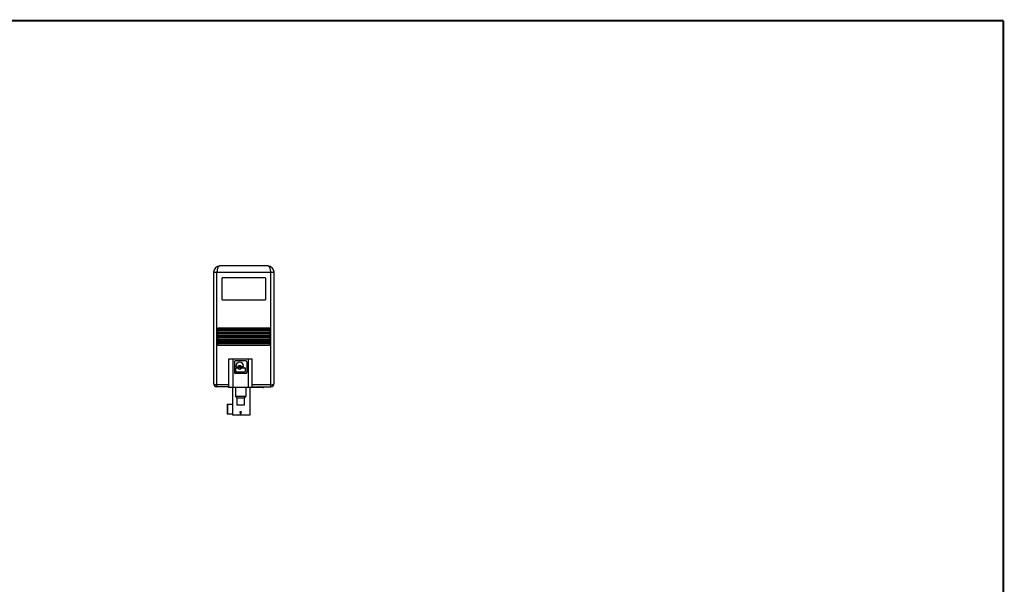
# Model space of a CAD drawing. Header units: inches. Extents: x 0.2 to 16.8, y 0.1 to 10.8.
# Tile 10 of 10: x 7.5 to 16.8, y 5.4 to 10.8. Entities that reach past the tile are written whole.
import ezdxf

# ---------------------------------------------------------------- set-up
doc = ezdxf.new("R2010")
doc.units = ezdxf.units.IN
doc.header["$LTSCALE"] = 0.935
doc.header["$MEASUREMENT"] = 0
doc.layers.get('0').update_dxf_attribs({"linetype": 'CONTINUOUS'})

msp = doc.modelspace()

# ---------------------------------------------------------------- linework, layer by layer
at = {"color": 7, "linetype": 'CONTINUOUS'}
for p, q in [((9.294, 8.3865), (9.294, 7.3354)), ((9.294, 8.3865), (9.8649, 8.3865)), ((9.3255, 7.3039), (9.3255, 8.3865)), ((9.8058, 8.4456), (9.3531, 8.4456)), ((9.8334, 7.3039), (9.8334, 8.3865)), ((9.8649, 7.3354), (9.8649, 8.3865)), ((9.3747, 8.1247), (9.3747, 8.3334)), ((9.7842, 8.3334), (9.3747, 8.3334)), ((9.7842, 8.3334), (9.7842, 8.1247)), ((9.3747, 8.1247), (9.7842, 8.1247)), ((9.3334, 7.8352), (9.3334, 7.8592)), ((9.8255, 7.8592), (9.3334, 7.8592)), ((9.3334, 7.8472), (9.8255, 7.8472)), ((9.3334, 7.8352), (9.8255, 7.8352)), ((9.3334, 7.8076), (9.3334, 7.8316)), ((9.8255, 7.8316), (9.3334, 7.8316)), ((9.3334, 7.8196), (9.8255, 7.8196)), ((9.8255, 7.8592), (9.8255, 7.8352)), ((9.8255, 7.8316), (9.8255, 7.8076)), ((9.3334, 7.8076), (9.8255, 7.8076)), ((9.3334, 7.7801), (9.3334, 7.804)), ((9.8255, 7.804), (9.3334, 7.804)), ((9.3334, 7.7921), (9.8255, 7.7921)), ((9.3334, 7.7801), (9.8255, 7.7801)), ((9.3334, 7.7525), (9.3334, 7.7765)), ((9.8255, 7.7765), (9.3334, 7.7765)), ((9.8255, 7.7645), (9.3334, 7.7645)), ((9.3334, 7.7525), (9.8255, 7.7525)), ((9.3334, 7.725), (9.3334, 7.7489)), ((9.8255, 7.7489), (9.3334, 7.7489)), ((9.8255, 7.7369), (9.3334, 7.7369)), ((9.3334, 7.725), (9.8255, 7.725)), ((9.3334, 7.6974), (9.3334, 7.7214)), ((9.8255, 7.7214), (9.3334, 7.7214)), ((9.8255, 7.804), (9.8255, 7.7801)), ((9.8255, 7.7765), (9.8255, 7.7525)), ((9.8255, 7.7489), (9.8255, 7.725)), ((9.8255, 7.7214), (9.8255, 7.6974)), ((9.8255, 7.7094), (9.3334, 7.7094)), ((9.3334, 7.6974), (9.8255, 7.6974)), ((9.4387, 7.5696), (9.6592, 7.5696)), ((9.4387, 7.298), (9.4387, 7.5696)), ((9.4781, 7.298), (9.4781, 7.5696)), ((9.4899, 7.5416), (9.4899, 7.4401)), ((9.5997, 7.5499), (9.4982, 7.5499)), ((9.608, 7.5416), (9.608, 7.4401)), ((9.6198, 7.5696), (9.6198, 7.298)), ((9.6592, 7.298), (9.6592, 7.5696)), ((9.5027, 7.4993), (9.5027, 7.4998)), ((9.5027, 7.4515), (9.5027, 7.4781)), ((9.5089, 7.4931), (9.5183, 7.4931)), ((9.5089, 7.4844), (9.5183, 7.4844)), ((9.5089, 7.4453), (9.589, 7.4453)), ((9.5713, 7.4931), (9.5619, 7.4931)), ((9.5619, 7.4844), (9.589, 7.4844)), ((9.5776, 7.4993), (9.5776, 7.4998)), ((9.5952, 7.4515), (9.5952, 7.4781)), ((9.5997, 7.4318), (9.4982, 7.4318)), ((9.4387, 7.3236), (9.3255, 7.3236)), ((9.4387, 7.3039), (9.3255, 7.3039)), ((9.7576, 7.298), (9.4387, 7.298)), ((9.4741, 7.0381), (9.4741, 7.298)), ((9.4997, 7.298), (9.4997, 7.2133)), ((9.5981, 7.298), (9.5981, 7.2133)), ((9.6355, 7.298), (9.6355, 7.0381)), ((9.8334, 7.3236), (9.6592, 7.3236)), ((9.6592, 7.3039), (9.8334, 7.3039)), ((9.5981, 7.2133), (9.4997, 7.2133)), ((9.5145, 7.1995), (9.4997, 7.2133)), ((9.5145, 7.1995), (9.5834, 7.1995)), ((9.5145, 7.1995), (9.5145, 7.1326)), ((9.5834, 7.1995), (9.5981, 7.2133)), ((9.5834, 7.1995), (9.5834, 7.1326)), ((9.4229, 7.1405), (9.4741, 7.1405)), ((9.4229, 7.1405), (9.4229, 7.048)), ((9.4269, 7.048), (9.4269, 7.1405)), ((9.5834, 7.1326), (9.5145, 7.1326)), ((9.5568, 7.0677), (9.541, 7.0677)), ((9.541, 7.0677), (9.5489, 7.0381)), ((9.5489, 7.0381), (9.5568, 7.0677)), ((9.4741, 7.048), (9.4229, 7.048)), ((9.6355, 7.0381), (9.4741, 7.0381))]:
    msp.add_line(p, q, dxfattribs=at)
at = {"color": 7, "linetype": 'CONTINUOUS', "const_width": 0.02}
for points in [[(16.75, 10.7586), (0.25, 10.7586)], [(16.75, 0.2586), (16.75, 10.7586)]]:
    msp.add_lwpolyline(points, dxfattribs=at)
at = {"color": 7, "linetype": 'CONTINUOUS'}
msp.add_circle((9.5401, 7.4887), 0.00899, dxfattribs=at)
for centre, radius, start, end in [((9.3531, 8.3865), 0.0591, 90, 180), ((9.8058, 8.3865), 0.0591, 0, 90), ((9.4982, 7.5416), 0.0083, 90, 180), ((9.5401, 7.4998), 0.0374, 0, 180), ((9.5997, 7.5416), 0.0083, 0, 90), ((9.4982, 7.4401), 0.0083, 180, 270), ((9.5089, 7.4993), 0.00622, 180, 270), ((9.5089, 7.4781), 0.00622, 90, 180), ((9.5089, 7.4515), 0.00622, 180, 270), ((9.5183, 7.4993), 0.00622, 270, 334.11508), ((9.5183, 7.4781), 0.00622, 25.88492, 90), ((9.5401, 7.4887), 0.018, 25.88492, 154.11508), ((9.5401, 7.4887), 0.018, 205.88492, 334.11508), ((9.5619, 7.4993), 0.00622, 205.88492, 270), ((9.5619, 7.4781), 0.00622, 90, 154.11508), ((9.5713, 7.4993), 0.00622, 270, 360), ((9.589, 7.4781), 0.00622, 0, 90), ((9.589, 7.4515), 0.00622, 270, 360), ((9.5997, 7.4401), 0.0083, 270, 360), ((9.3255, 7.3354), 0.0315, 180, 270), ((9.4505, 7.3098), 0.0118, 180, 270), ((9.7576, 7.3098), 0.0118, 270, 329.85945), ((9.8334, 7.3354), 0.0315, 270, 360)]:
    msp.add_arc(centre, radius, start, end, dxfattribs=at)
for points, knots in [([(9.3531, 8.4456), (9.3511, 8.4456), (9.347, 8.4446), (9.3415, 8.4406), (9.3367, 8.4346), (9.3327, 8.4268), (9.3295, 8.4178), (9.3272, 8.4079), (9.3258, 8.3974), (9.3255, 8.3902), (9.3255, 8.3865)], [0, 0, 0, 0, 0.083126, 0.176541, 0.285281, 0.409545, 0.546702, 0.693098, 0.845253, 1, 1, 1, 1]), ([(9.8334, 8.3865), (9.8334, 8.3902), (9.8331, 8.3974), (9.8317, 8.4079), (9.8294, 8.4178), (9.8262, 8.4268), (9.8222, 8.4346), (9.8174, 8.4406), (9.8119, 8.4446), (9.8078, 8.4456), (9.8058, 8.4456)], [0, 0, 0, 0, 0.154747, 0.306901, 0.453297, 0.590454, 0.714718, 0.823458, 0.916873, 1, 1, 1, 1]), ([(9.294, 7.3354), (9.294, 7.3344), (9.2948, 7.3323), (9.2975, 7.3297), (9.3015, 7.3276), (9.3065, 7.3258), (9.3124, 7.3245), (9.3188, 7.3237), (9.3233, 7.3236), (9.3255, 7.3236)], [0, 0, 0, 0, 0.080097, 0.179975, 0.306639, 0.457963, 0.628378, 0.811359, 1, 1, 1, 1]), ([(9.8334, 7.3236), (9.8356, 7.3236), (9.8401, 7.3237), (9.8465, 7.3245), (9.8523, 7.3258), (9.8574, 7.3276), (9.8614, 7.3297), (9.8641, 7.3323), (9.8649, 7.3344), (9.8649, 7.3354)], [0, 0, 0, 0, 0.188641, 0.371622, 0.542037, 0.69336, 0.820025, 0.919903, 1, 1, 1, 1])]:
    msp.add_open_spline(points, degree=3, knots=knots, dxfattribs=at)

doc.saveas('drawing.dxf')
